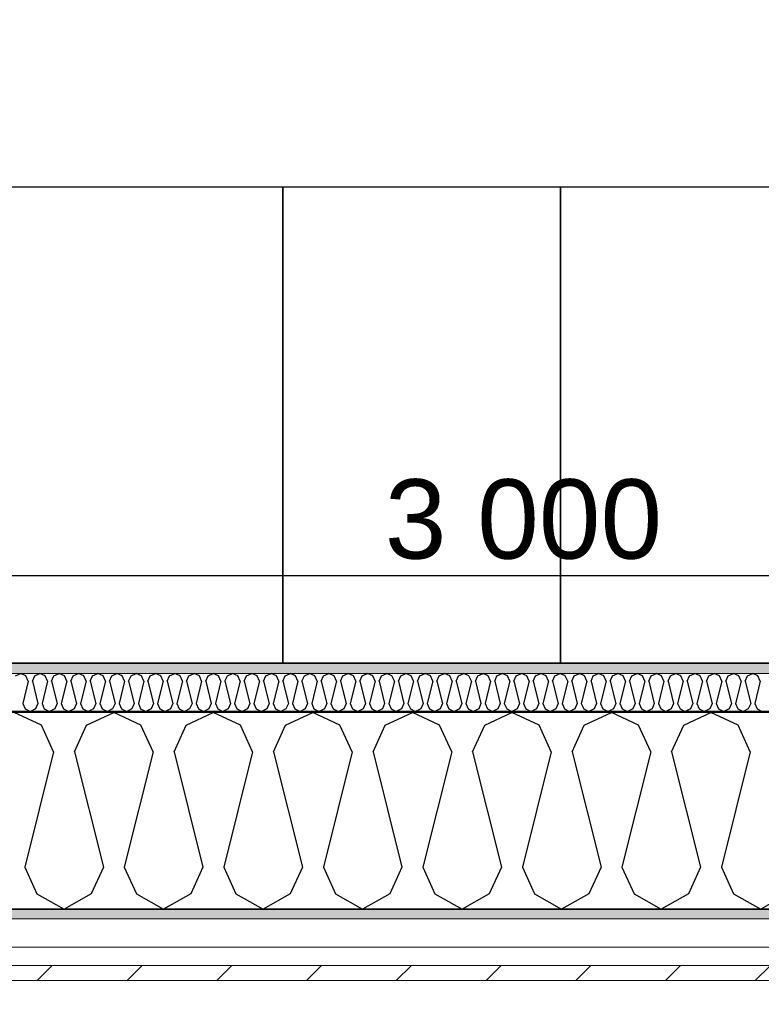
# Model space of a CAD drawing. Header units: millimetres. Extents: x -5000 to 341424, y -9235 to 550260.
# Tile 198 of 236: x 310629 to 311564, y 343318 to 344559. Entities that reach past the tile are written whole.
import ezdxf
from ezdxf.enums import TextEntityAlignment as Align

# ---------------------------------------------------------------- set-up
doc = ezdxf.new("R2010")
doc.units = ezdxf.units.MM
doc.header["$LTSCALE"] = 0.5
doc.header["$MEASUREMENT"] = 0
doc.linetypes.add('Akselinje', pattern=[1500, 1000, -200, 100, -200])
doc.linetypes.add('PLINE', pattern=[0])
for name, color, linetype in [('232- Ikke-bærende yttervegger (Skravur)(Nye konstruksjoner)', 7, 'Continuous'), ('232- Ikke-bærende yttervegger(Nye konstruksjoner)', 7, 'Continuous'), ('255- Gulvoverflate(Nye konstruksjoner)', 7, 'Continuous'), ('257- Systemhimlinger (Skravur)(Nye konstruksjoner)', 7, 'Continuous'), ('257- Systemhimlinger(Nye konstruksjoner)', 7, 'Continuous'), ('82-- Modullinjer(Nye konstruksjoner)', 7, 'Continuous'), ('842-M___1_50 Målsetting bygning', 7, 'Continuous'), ('842-M___1_50 Målsetting bygning(Nye konstruksjoner)', 7, 'Continuous'), ('862- M___Nettoareal(Nye konstruksjoner)', 7, 'Continuous'), ('862- M___Nettoareal(Polylinje)(Nye konstruksjoner)', 7, 'Continuous'), ('862- M___Nettoareal(Tekst)(Nye konstruksjoner)', 7, 'Continuous'), ('878- Annen overflate_visuell informasjon(Nye konstruksjoner)', 7, 'Continuous')]:
    doc.layers.add(name, color=color, linetype=linetype)
doc.layers.add('235- Utvendig kledning og overflate(Nye konstruksjoner)', color=7, linetype='Continuous', lineweight=0)
doc.layers.add('236- Innvendig kledning og overflate(Nye konstruksjoner)', color=7, linetype='Continuous', lineweight=0)
doc.styles.add('GENERATED_STYLE_1', font='txt')
doc.styles.add('GENERATED_STYLE_3', font='arial.ttf')
doc.styles.add('GENERATED_STYLE_5', font='arial.ttf')
doc.dimstyles.new('GENERATED_STYLE__4', dxfattribs={"dimtxt": 100, "dimasz": 95, "dimexe": 0.18, "dimexo": 0.0625, "dimgap": 0, "dimtad": 1, "dimdec": 0, "dimzin": 0, "dimdsep": 46, "dimtxsty": 'GENERATED_STYLE_3', "dimblk": 'ARROWHEAD_6', "dimblk1": 'ARROWHEAD_6', "dimblk2": 'ARROWHEAD_6', "dimcen": 0.09, "dimse1": 1, "dimse2": 1, "dimclrd": 256, "dimclre": 256, "dimclrt": 256, "dimadec": 1, "dimazin": 0, "dimtfac": 1, "dimtdec": 4, "dimtmove": 0, "dimatfit": 3, "dimfxl": 1, "dimtolj": 1, "dimtzin": 0, "dimarcsym": 0})
doc.dimstyles.new('GENERATED_STYLE__5', dxfattribs={"dimtxt": 100, "dimasz": 47.5, "dimexe": 0.18, "dimexo": 0.0625, "dimgap": 0, "dimtad": 1, "dimtih": 1, "dimtoh": 1, "dimdec": 0, "dimzin": 0, "dimdsep": 46, "dimtxsty": 'GENERATED_STYLE_3', "dimblk": 'ARROWHEAD_6', "dimblk1": 'ARROWHEAD_6', "dimblk2": 'ARROWHEAD_6', "dimcen": 0.09, "dimse1": 1, "dimse2": 1, "dimclrd": 256, "dimclre": 256, "dimclrt": 256, "dimadec": 1, "dimazin": 0, "dimtfac": 1, "dimtdec": 4, "dimtmove": 0, "dimatfit": 3, "dimfxl": 1, "dimtolj": 1, "dimtzin": 0, "dimarcsym": 0})
doc.dimstyles.new('GENERATED_STYLE__7', dxfattribs={"dimtxt": 100, "dimasz": 47.5, "dimexe": 0.18, "dimexo": 0.0625, "dimgap": 0, "dimtad": 1, "dimdec": 0, "dimzin": 0, "dimdsep": 46, "dimtxsty": 'GENERATED_STYLE_3', "dimblk": 'ARROWHEAD_6', "dimblk1": 'ARROWHEAD_6', "dimblk2": 'ARROWHEAD_6', "dimcen": 0.09, "dimse1": 1, "dimse2": 1, "dimclrd": 256, "dimclre": 256, "dimclrt": 256, "dimadec": 1, "dimazin": 0, "dimtfac": 1, "dimtdec": 4, "dimtmove": 0, "dimatfit": 3, "dimfxl": 1, "dimtolj": 1, "dimtzin": 0, "dimarcsym": 0})
doc.dimstyles.new('GENERATED_STYLE__8', dxfattribs={"dimtxt": 100, "dimasz": 47.5, "dimexe": 0.18, "dimexo": 0.0625, "dimgap": 0, "dimtad": 1, "dimdec": 0, "dimzin": 0, "dimdsep": 46, "dimtxsty": 'GENERATED_STYLE_3', "dimblk": 'ARROWHEAD_6', "dimblk1": 'ARROWHEAD_6', "dimblk2": 'ARROWHEAD_6', "dimcen": 0.09, "dimse1": 1, "dimse2": 1, "dimclrd": 256, "dimclre": 256, "dimclrt": 256, "dimadec": 1, "dimazin": 0, "dimtfac": 1, "dimtdec": 4, "dimtmove": 2, "dimatfit": 3, "dimfxl": 1, "dimtolj": 1, "dimtzin": 0, "dimarcsym": 0})
pattern_1 = [(0, (0, 0), (0, 43.30127), [0, -25]), (0, (12.5, 21.65), (0, 43.30127), [0, -25])]

# ---------------------------------------------------------------- blocks, each defined once
blk = doc.blocks.new('Fellesrom Bygg A__6', base_point=(315918.6, 340263.6))
at = {"layer": '862- M___Nettoareal(Polylinje)(Nye konstruksjoner)', "linetype": 'PLINE', "flags": 128}
blk.add_lwpolyline([(308760.9, 343747.8), (314360.9, 343747.8), (314360.9, 345447.8), (320651.1, 345447.8), (322731.9, 342583.8), (328296.4, 346626.6), (331088.4, 342783.8), (332481.5, 343796), (325033.1, 354047.8), (312360.9, 354047.8), (312360.9, 352047.8), (308760.9, 352047.8)], close=True, dxfattribs=at)
at = {"layer": '862- M___Nettoareal(Tekst)(Nye konstruksjoner)', "style": 'GENERATED_STYLE_1'}
for tag, p in [('DUMMY_861', (316456.2, 340451.8)), ('ROOM_NAME', (315381.1, 340406.1)), ('DUMMY_862', (315381.1, 340263.6))]:
    blk.add_attdef(tag, text='', height=100, dxfattribs=at).set_placement(p, align=Align.TOP_LEFT)
blk = doc.blocks.new('GARDEROBE__19', base_point=(312454.4, 344982.6))
at = {"layer": '862- M___Nettoareal(Polylinje)(Nye konstruksjoner)', "linetype": 'PLINE', "flags": 128}
blk.add_lwpolyline([(308760.9, 346075.8), (308760.9, 343747.8), (314360.9, 343747.8), (314360.9, 345547.8), (314360.9, 349227.8), (312360.9, 349227.8), (312360.9, 346075.8)], close=True, dxfattribs=at)
at = {"layer": '862- M___Nettoareal(Tekst)(Nye konstruksjoner)', "style": 'GENERATED_STYLE_1'}
for tag, p in [('DUMMY_861', (312849.3, 345170.8)), ('ROOM_NAME', (312059.6, 345121)), ('DUMMY_862', (312059.6, 344982.6))]:
    blk.add_attdef(tag, text='', height=100, dxfattribs=at).set_placement(p, align=Align.TOP_LEFT)
blk = doc.blocks.new('*X212')
at = {"layer": '232- Ikke-bærende yttervegger (Skravur)(Nye konstruksjoner)', "linetype": 'PLINE'}
for p, q in [((310623.7, 343731.7), (310630.3, 343734.8)), ((310636.9, 343731.7), (310630.3, 343734.8)), ((310639.9, 343725.2), (310636.9, 343731.7)), ((310645, 343725.2), (310648, 343731.7)), ((310648, 343731.7), (310654.6, 343734.8)), ((310661.2, 343731.7), (310654.6, 343734.8)), ((310664.2, 343725.2), (310661.2, 343731.7)), ((310669.3, 343725.2), (310672.2, 343731.7)), ((310672.2, 343731.7), (310678.9, 343734.8)), ((310685.5, 343731.7), (310678.9, 343734.8)), ((310688.5, 343725.2), (310685.5, 343731.7)), ((310693.6, 343725.2), (310696.5, 343731.7)), ((310696.5, 343731.7), (310703.2, 343734.8)), ((310709.8, 343731.7), (310703.2, 343734.8)), ((310712.8, 343725.2), (310709.8, 343731.7)), ((310717.9, 343725.2), (310720.8, 343731.7)), ((310720.8, 343731.7), (310727.4, 343734.8)), ((310734.1, 343731.7), (310727.4, 343734.8)), ((310737, 343725.2), (310734.1, 343731.7)), ((310742.1, 343725.2), (310745.1, 343731.7)), ((310745.1, 343731.7), (310751.7, 343734.8)), ((310758.4, 343731.7), (310751.7, 343734.8)), ((310761.3, 343725.2), (310758.4, 343731.7)), ((310766.4, 343725.2), (310769.4, 343731.7)), ((310769.4, 343731.7), (310776, 343734.8)), ((310782.6, 343731.7), (310776, 343734.8)), ((310785.6, 343725.2), (310782.6, 343731.7)), ((310790.7, 343725.2), (310793.7, 343731.7)), ((310793.7, 343731.7), (310800.3, 343734.8)), ((310806.9, 343731.7), (310800.3, 343734.8)), ((310809.9, 343725.2), (310806.9, 343731.7)), ((310815, 343725.2), (310817.9, 343731.7)), ((310817.9, 343731.7), (310824.6, 343734.8)), ((310831.2, 343731.7), (310824.6, 343734.8)), ((310834.2, 343725.2), (310831.2, 343731.7)), ((310839.3, 343725.2), (310842.2, 343731.7)), ((310842.2, 343731.7), (310848.8, 343734.8)), ((310855.5, 343731.7), (310848.8, 343734.8)), ((310858.4, 343725.2), (310855.5, 343731.7)), ((310863.5, 343725.2), (310866.5, 343731.7)), ((310866.5, 343731.7), (310873.1, 343734.8)), ((310879.8, 343731.7), (310873.1, 343734.8)), ((310882.7, 343725.2), (310879.8, 343731.7)), ((310887.8, 343725.2), (310890.8, 343731.7)), ((310890.8, 343731.7), (310897.4, 343734.8)), ((310904, 343731.7), (310897.4, 343734.8)), ((310907, 343725.2), (310904, 343731.7)), ((310912.1, 343725.2), (310915.1, 343731.7)), ((310915.1, 343731.7), (310921.7, 343734.8)), ((310928.3, 343731.7), (310921.7, 343734.8)), ((310931.3, 343725.2), (310928.3, 343731.7)), ((310936.4, 343725.2), (310939.3, 343731.7)), ((310939.3, 343731.7), (310946, 343734.8)), ((310952.6, 343731.7), (310946, 343734.8)), ((310955.6, 343725.2), (310952.6, 343731.7)), ((310960.7, 343725.2), (310963.6, 343731.7)), ((310963.6, 343731.7), (310970.3, 343734.8)), ((310976.9, 343731.7), (310970.3, 343734.8)), ((310979.8, 343725.2), (310976.9, 343731.7)), ((310984.9, 343725.2), (310987.9, 343731.7)), ((310987.9, 343731.7), (310994.5, 343734.8)), ((311001.2, 343731.7), (310994.5, 343734.8)), ((311004.1, 343725.2), (311001.2, 343731.7)), ((311009.2, 343725.2), (311012.2, 343731.7)), ((311012.2, 343731.7), (311018.8, 343734.8)), ((311025.4, 343731.7), (311018.8, 343734.8)), ((311028.4, 343725.2), (311025.4, 343731.7)), ((311033.5, 343725.2), (311036.5, 343731.7)), ((311036.5, 343731.7), (311043.1, 343734.8)), ((311049.7, 343731.7), (311043.1, 343734.8)), ((311052.7, 343725.2), (311049.7, 343731.7)), ((311057.8, 343725.2), (311060.8, 343731.7)), ((311060.8, 343731.7), (311067.4, 343734.8)), ((311074, 343731.7), (311067.4, 343734.8)), ((311077, 343725.2), (311074, 343731.7)), ((311082.1, 343725.2), (311085, 343731.7)), ((311085, 343731.7), (311091.7, 343734.8)), ((311098.3, 343731.7), (311091.7, 343734.8)), ((311101.3, 343725.2), (311098.3, 343731.7)), ((311106.4, 343725.2), (311109.3, 343731.7)), ((311109.3, 343731.7), (311115.9, 343734.8)), ((311122.6, 343731.7), (311115.9, 343734.8)), ((311125.5, 343725.2), (311122.6, 343731.7)), ((311130.6, 343725.2), (311133.6, 343731.7)), ((311133.6, 343731.7), (311140.2, 343734.8)), ((311146.9, 343731.7), (311140.2, 343734.8)), ((311149.8, 343725.2), (311146.9, 343731.7)), ((311154.9, 343725.2), (311157.9, 343731.7)), ((311157.9, 343731.7), (311164.5, 343734.8)), ((311171.1, 343731.7), (311164.5, 343734.8)), ((311174.1, 343725.2), (311171.1, 343731.7)), ((311179.2, 343725.2), (311182.2, 343731.7)), ((311182.2, 343731.7), (311188.8, 343734.8)), ((311195.4, 343731.7), (311188.8, 343734.8)), ((311198.4, 343725.2), (311195.4, 343731.7)), ((311203.5, 343725.2), (311206.4, 343731.7)), ((311206.4, 343731.7), (311213.1, 343734.8)), ((311219.7, 343731.7), (311213.1, 343734.8)), ((311222.7, 343725.2), (311219.7, 343731.7)), ((311227.8, 343725.2), (311230.7, 343731.7)), ((311230.7, 343731.7), (311237.4, 343734.8)), ((311244, 343731.7), (311237.4, 343734.8)), ((311246.9, 343725.2), (311244, 343731.7)), ((311252, 343725.2), (311255, 343731.7)), ((311255, 343731.7), (311261.6, 343734.8)), ((311268.3, 343731.7), (311261.6, 343734.8)), ((311271.2, 343725.2), (311268.3, 343731.7)), ((311276.3, 343725.2), (311279.3, 343731.7)), ((311279.3, 343731.7), (311285.9, 343734.8)), ((311292.5, 343731.7), (311285.9, 343734.8)), ((311295.5, 343725.2), (311292.5, 343731.7)), ((311300.6, 343725.2), (311303.6, 343731.7)), ((311303.6, 343731.7), (311310.2, 343734.8)), ((311316.8, 343731.7), (311310.2, 343734.8)), ((311319.8, 343725.2), (311316.8, 343731.7)), ((311324.9, 343725.2), (311327.8, 343731.7)), ((311327.8, 343731.7), (311334.5, 343734.8)), ((311341.1, 343731.7), (311334.5, 343734.8)), ((311344.1, 343725.2), (311341.1, 343731.7)), ((311349.2, 343725.2), (311352.1, 343731.7)), ((311352.1, 343731.7), (311358.8, 343734.8)), ((311365.4, 343731.7), (311358.8, 343734.8)), ((311368.3, 343725.2), (311365.4, 343731.7)), ((311373.4, 343725.2), (311376.4, 343731.7)), ((311376.4, 343731.7), (311383, 343734.8)), ((311389.7, 343731.7), (311383, 343734.8)), ((311392.6, 343725.2), (311389.7, 343731.7)), ((311397.7, 343725.2), (311400.7, 343731.7)), ((311400.7, 343731.7), (311407.3, 343734.8)), ((311414, 343731.7), (311407.3, 343734.8)), ((311416.9, 343725.2), (311414, 343731.7)), ((311422, 343725.2), (311425, 343731.7)), ((311425, 343731.7), (311431.6, 343734.8)), ((311438.2, 343731.7), (311431.6, 343734.8)), ((311441.2, 343725.2), (311438.2, 343731.7)), ((311446.3, 343725.2), (311449.3, 343731.7)), ((311449.3, 343731.7), (311455.9, 343734.8)), ((311462.5, 343731.7), (311455.9, 343734.8)), ((311465.5, 343725.2), (311462.5, 343731.7)), ((311470.6, 343725.2), (311473.5, 343731.7)), ((311473.5, 343731.7), (311480.2, 343734.8)), ((311486.8, 343731.7), (311480.2, 343734.8)), ((311489.8, 343725.2), (311486.8, 343731.7)), ((311494.9, 343725.2), (311497.8, 343731.7)), ((311497.8, 343731.7), (311504.4, 343734.8)), ((311511.1, 343731.7), (311504.4, 343734.8)), ((311514, 343725.2), (311511.1, 343731.7)), ((311519.1, 343725.2), (311522.1, 343731.7)), ((311522.1, 343731.7), (311528.7, 343734.8)), ((311535.4, 343731.7), (311528.7, 343734.8)), ((311538.3, 343725.2), (311535.4, 343731.7)), ((311543.4, 343725.2), (311546.4, 343731.7)), ((311546.4, 343731.7), (311553, 343734.8)), ((311559.6, 343731.7), (311553, 343734.8)), ((311562.6, 343725.2), (311559.6, 343731.7)), ((310639.9, 343725.2), (310632.9, 343697)), ((310645, 343725.2), (310652, 343697)), ((310664.2, 343725.2), (310657.2, 343697)), ((310669.3, 343725.2), (310676.3, 343697)), ((310688.5, 343725.2), (310681.4, 343697)), ((310693.6, 343725.2), (310700.6, 343697)), ((310712.8, 343725.2), (310705.7, 343697)), ((310717.9, 343725.2), (310724.9, 343697)), ((310737, 343725.2), (310730, 343697)), ((310742.1, 343725.2), (310749.2, 343697)), ((310761.3, 343725.2), (310754.3, 343697)), ((310766.4, 343725.2), (310773.5, 343697)), ((310785.6, 343725.2), (310778.6, 343697)), ((310790.7, 343725.2), (310797.7, 343697)), ((310809.9, 343725.2), (310802.8, 343697)), ((310815, 343725.2), (310822, 343697)), ((310834.2, 343725.2), (310827.1, 343697)), ((310839.3, 343725.2), (310846.3, 343697)), ((310858.4, 343725.2), (310851.4, 343697)), ((310863.5, 343725.2), (310870.6, 343697)), ((310882.7, 343725.2), (310875.7, 343697)), ((310887.8, 343725.2), (310894.9, 343697)), ((310907, 343725.2), (310900, 343697)), ((310912.1, 343725.2), (310919.1, 343697)), ((310931.3, 343725.2), (310924.2, 343697)), ((310936.4, 343725.2), (310943.4, 343697)), ((310955.6, 343725.2), (310948.5, 343697)), ((310960.7, 343725.2), (310967.7, 343697)), ((310979.8, 343725.2), (310972.8, 343697)), ((310984.9, 343725.2), (310992, 343697)), ((311004.1, 343725.2), (310997.1, 343697)), ((311009.2, 343725.2), (311016.3, 343697)), ((311028.4, 343725.2), (311021.4, 343697)), ((311033.5, 343725.2), (311040.5, 343697)), ((311052.7, 343725.2), (311045.7, 343697)), ((311057.8, 343725.2), (311064.8, 343697)), ((311077, 343725.2), (311069.9, 343697)), ((311082.1, 343725.2), (311089.1, 343697)), ((311101.3, 343725.2), (311094.2, 343697)), ((311106.4, 343725.2), (311113.4, 343697)), ((311125.5, 343725.2), (311118.5, 343697)), ((311130.6, 343725.2), (311137.7, 343697)), ((311149.8, 343725.2), (311142.8, 343697)), ((311154.9, 343725.2), (311162, 343697)), ((311174.1, 343725.2), (311167.1, 343697)), ((311179.2, 343725.2), (311186.2, 343697)), ((311198.4, 343725.2), (311191.3, 343697)), ((311203.5, 343725.2), (311210.5, 343697)), ((311222.7, 343725.2), (311215.6, 343697)), ((311227.8, 343725.2), (311234.8, 343697)), ((311246.9, 343725.2), (311239.9, 343697)), ((311252, 343725.2), (311259.1, 343697)), ((311271.2, 343725.2), (311264.2, 343697)), ((311276.3, 343725.2), (311283.4, 343697)), ((311295.5, 343725.2), (311288.5, 343697)), ((311300.6, 343725.2), (311307.6, 343697)), ((311319.8, 343725.2), (311312.7, 343697)), ((311324.9, 343725.2), (311331.9, 343697)), ((311344.1, 343725.2), (311337, 343697)), ((311349.2, 343725.2), (311356.2, 343697)), ((311368.3, 343725.2), (311361.3, 343697)), ((311373.4, 343725.2), (311380.5, 343697)), ((311392.6, 343725.2), (311385.6, 343697)), ((311397.7, 343725.2), (311404.8, 343697)), ((311416.9, 343725.2), (311409.9, 343697)), ((311422, 343725.2), (311429, 343697)), ((311441.2, 343725.2), (311434.2, 343697)), ((311446.3, 343725.2), (311453.3, 343697)), ((311465.5, 343725.2), (311458.4, 343697)), ((311470.6, 343725.2), (311477.6, 343697)), ((311489.8, 343725.2), (311482.7, 343697)), ((311494.9, 343725.2), (311501.9, 343697)), ((311514, 343725.2), (311507, 343697)), ((311519.1, 343725.2), (311526.2, 343697)), ((311538.3, 343725.2), (311531.3, 343697)), ((311543.4, 343725.2), (311550.5, 343697)), ((311562.6, 343725.2), (311555.6, 343697)), ((310632.9, 343697), (310635.8, 343690.5)), ((310652, 343697), (310649.1, 343690.5)), ((310657.2, 343697), (310660.1, 343690.5)), ((310676.3, 343697), (310673.4, 343690.5)), ((310681.4, 343697), (310684.4, 343690.5)), ((310700.6, 343697), (310697.7, 343690.5)), ((310705.7, 343697), (310708.7, 343690.5)), ((310724.9, 343697), (310721.9, 343690.5)), ((310730, 343697), (310733, 343690.5)), ((310749.2, 343697), (310746.2, 343690.5)), ((310754.3, 343697), (310757.2, 343690.5)), ((310773.5, 343697), (310770.5, 343690.5)), ((310778.6, 343697), (310781.5, 343690.5)), ((310797.7, 343697), (310794.8, 343690.5)), ((310802.8, 343697), (310805.8, 343690.5)), ((310822, 343697), (310819.1, 343690.5)), ((310827.1, 343697), (310830.1, 343690.5)), ((310846.3, 343697), (310843.3, 343690.5)), ((310851.4, 343697), (310854.4, 343690.5)), ((310870.6, 343697), (310867.6, 343690.5)), ((310875.7, 343697), (310878.6, 343690.5)), ((310894.9, 343697), (310891.9, 343690.5)), ((310900, 343697), (310902.9, 343690.5)), ((310919.1, 343697), (310916.2, 343690.5)), ((310924.2, 343697), (310927.2, 343690.5)), ((310943.4, 343697), (310940.5, 343690.5)), ((310948.5, 343697), (310951.5, 343690.5)), ((310967.7, 343697), (310964.7, 343690.5)), ((310972.8, 343697), (310975.8, 343690.5)), ((310992, 343697), (310989, 343690.5)), ((310997.1, 343697), (311000, 343690.5)), ((311016.3, 343697), (311013.3, 343690.5)), ((311021.4, 343697), (311024.3, 343690.5)), ((311040.5, 343697), (311037.6, 343690.5)), ((311045.7, 343697), (311048.6, 343690.5)), ((311064.8, 343697), (311061.9, 343690.5)), ((311069.9, 343697), (311072.9, 343690.5)), ((311089.1, 343697), (311086.2, 343690.5)), ((311094.2, 343697), (311097.2, 343690.5)), ((311113.4, 343697), (311110.4, 343690.5)), ((311118.5, 343697), (311121.5, 343690.5)), ((311137.7, 343697), (311134.7, 343690.5)), ((311142.8, 343697), (311145.7, 343690.5)), ((311162, 343697), (311159, 343690.5)), ((311167.1, 343697), (311170, 343690.5)), ((311186.2, 343697), (311183.3, 343690.5)), ((311191.3, 343697), (311194.3, 343690.5)), ((311210.5, 343697), (311207.6, 343690.5)), ((311215.6, 343697), (311218.6, 343690.5)), ((311234.8, 343697), (311231.8, 343690.5)), ((311239.9, 343697), (311242.9, 343690.5)), ((311259.1, 343697), (311256.1, 343690.5)), ((311264.2, 343697), (311267.1, 343690.5)), ((311283.4, 343697), (311280.4, 343690.5)), ((311288.5, 343697), (311291.4, 343690.5)), ((311307.6, 343697), (311304.7, 343690.5)), ((311312.7, 343697), (311315.7, 343690.5)), ((311331.9, 343697), (311329, 343690.5)), ((311337, 343697), (311340, 343690.5)), ((311356.2, 343697), (311353.2, 343690.5)), ((311361.3, 343697), (311364.3, 343690.5)), ((311380.5, 343697), (311377.5, 343690.5)), ((311385.6, 343697), (311388.5, 343690.5)), ((311404.8, 343697), (311401.8, 343690.5)), ((311409.9, 343697), (311412.8, 343690.5)), ((311429, 343697), (311426.1, 343690.5)), ((311434.2, 343697), (311437.1, 343690.5)), ((311453.3, 343697), (311450.4, 343690.5)), ((311458.4, 343697), (311461.4, 343690.5)), ((311477.6, 343697), (311474.7, 343690.5)), ((311482.7, 343697), (311485.7, 343690.5)), ((311501.9, 343697), (311498.9, 343690.5)), ((311507, 343697), (311510, 343690.5)), ((311526.2, 343697), (311523.2, 343690.5)), ((311531.3, 343697), (311534.2, 343690.5)), ((311550.5, 343697), (311547.5, 343690.5)), ((311555.6, 343697), (311558.5, 343690.5)), ((310635.8, 343690.5), (310642.5, 343686.8)), ((310649.1, 343690.5), (310642.5, 343686.8)), ((310660.1, 343690.5), (310666.7, 343686.8)), ((310673.4, 343690.5), (310666.7, 343686.8)), ((310684.4, 343690.5), (310691, 343686.8)), ((310697.7, 343690.5), (310691, 343686.8)), ((310708.7, 343690.5), (310715.3, 343686.8)), ((310721.9, 343690.5), (310715.3, 343686.8)), ((310733, 343690.5), (310739.6, 343686.8)), ((310746.2, 343690.5), (310739.6, 343686.8)), ((310757.2, 343690.5), (310763.9, 343686.8)), ((310770.5, 343690.5), (310763.9, 343686.8)), ((310781.5, 343690.5), (310788.1, 343686.8)), ((310794.8, 343690.5), (310788.1, 343686.8)), ((310805.8, 343690.5), (310812.4, 343686.8)), ((310819.1, 343690.5), (310812.4, 343686.8)), ((310830.1, 343690.5), (310836.7, 343686.8)), ((310843.3, 343690.5), (310836.7, 343686.8)), ((310854.4, 343690.5), (310861, 343686.8)), ((310867.6, 343690.5), (310861, 343686.8)), ((310878.6, 343690.5), (310885.3, 343686.8)), ((310891.9, 343690.5), (310885.3, 343686.8)), ((310902.9, 343690.5), (310909.6, 343686.8)), ((310916.2, 343690.5), (310909.6, 343686.8)), ((310927.2, 343690.5), (310933.8, 343686.8)), ((310940.5, 343690.5), (310933.8, 343686.8)), ((310951.5, 343690.5), (310958.1, 343686.8)), ((310964.7, 343690.5), (310958.1, 343686.8)), ((310975.8, 343690.5), (310982.4, 343686.8)), ((310989, 343690.5), (310982.4, 343686.8)), ((311000, 343690.5), (311006.7, 343686.8)), ((311013.3, 343690.5), (311006.7, 343686.8)), ((311024.3, 343690.5), (311031, 343686.8)), ((311037.6, 343690.5), (311031, 343686.8)), ((311048.6, 343690.5), (311055.2, 343686.8)), ((311061.9, 343690.5), (311055.2, 343686.8)), ((311072.9, 343690.5), (311079.5, 343686.8)), ((311086.2, 343690.5), (311079.5, 343686.8)), ((311097.2, 343690.5), (311103.8, 343686.8)), ((311110.4, 343690.5), (311103.8, 343686.8)), ((311121.5, 343690.5), (311128.1, 343686.8)), ((311134.7, 343690.5), (311128.1, 343686.8)), ((311145.7, 343690.5), (311152.4, 343686.8)), ((311159, 343690.5), (311152.4, 343686.8)), ((311170, 343690.5), (311176.6, 343686.8)), ((311183.3, 343690.5), (311176.6, 343686.8)), ((311194.3, 343690.5), (311200.9, 343686.8)), ((311207.6, 343690.5), (311200.9, 343686.8)), ((311218.6, 343690.5), (311225.2, 343686.8)), ((311231.8, 343690.5), (311225.2, 343686.8)), ((311242.9, 343690.5), (311249.5, 343686.8)), ((311256.1, 343690.5), (311249.5, 343686.8)), ((311267.1, 343690.5), (311273.8, 343686.8)), ((311280.4, 343690.5), (311273.8, 343686.8)), ((311291.4, 343690.5), (311298.1, 343686.8)), ((311304.7, 343690.5), (311298.1, 343686.8)), ((311315.7, 343690.5), (311322.3, 343686.8)), ((311329, 343690.5), (311322.3, 343686.8)), ((311340, 343690.5), (311346.6, 343686.8)), ((311353.2, 343690.5), (311346.6, 343686.8)), ((311364.3, 343690.5), (311370.9, 343686.8)), ((311377.5, 343690.5), (311370.9, 343686.8)), ((311388.5, 343690.5), (311395.2, 343686.8)), ((311401.8, 343690.5), (311395.2, 343686.8)), ((311412.8, 343690.5), (311419.5, 343686.8)), ((311426.1, 343690.5), (311419.5, 343686.8)), ((311437.1, 343690.5), (311443.7, 343686.8)), ((311450.4, 343690.5), (311443.7, 343686.8)), ((311461.4, 343690.5), (311468, 343686.8)), ((311474.7, 343690.5), (311468, 343686.8)), ((311485.7, 343690.5), (311492.3, 343686.8)), ((311498.9, 343690.5), (311492.3, 343686.8)), ((311510, 343690.5), (311516.6, 343686.8)), ((311523.2, 343690.5), (311516.6, 343686.8)), ((311534.2, 343690.5), (311540.9, 343686.8)), ((311547.5, 343690.5), (311540.9, 343686.8)), ((311558.5, 343690.5), (311565.1, 343686.8))]:
    blk.add_line(p, q, dxfattribs=at)
blk = doc.blocks.new('*X215')
at = {"layer": '232- Ikke-bærende yttervegger (Skravur)(Nye konstruksjoner)', "linetype": 'PLINE'}
for p, q in [((310656.5, 343669.6), (310622.2, 343685.8)), ((310713.4, 343669.6), (310747.7, 343685.8)), ((310781.9, 343669.6), (310747.7, 343685.8)), ((310838.9, 343669.6), (310873.1, 343685.8)), ((310907.4, 343669.6), (310873.1, 343685.8)), ((310964.3, 343669.6), (310998.6, 343685.8)), ((311032.8, 343669.6), (310998.6, 343685.8)), ((311089.8, 343669.6), (311124, 343685.8)), ((311158.3, 343669.6), (311124, 343685.8)), ((311215.2, 343669.6), (311249.5, 343685.8)), ((311283.8, 343669.6), (311249.5, 343685.8)), ((311340.7, 343669.6), (311374.9, 343685.8)), ((311409.2, 343669.6), (311374.9, 343685.8)), ((311466.1, 343669.6), (311500.4, 343685.8)), ((311534.7, 343669.6), (311500.4, 343685.8)), ((310671.8, 343636), (310656.5, 343669.6)), ((310698.1, 343636), (310713.4, 343669.6)), ((310797.2, 343636), (310781.9, 343669.6)), ((310823.6, 343636), (310838.9, 343669.6)), ((310922.7, 343636), (310907.4, 343669.6)), ((310949, 343636), (310964.3, 343669.6)), ((311048.1, 343636), (311032.8, 343669.6)), ((311074.5, 343636), (311089.8, 343669.6)), ((311173.6, 343636), (311158.3, 343669.6)), ((311199.9, 343636), (311215.2, 343669.6)), ((311299, 343636), (311283.8, 343669.6)), ((311325.4, 343636), (311340.7, 343669.6)), ((311424.5, 343636), (311409.2, 343669.6)), ((311450.8, 343636), (311466.1, 343669.6)), ((311549.9, 343636), (311534.7, 343669.6)), ((310671.8, 343636), (310635.4, 343490.6)), ((310698.1, 343636), (310734.5, 343490.6)), ((310797.2, 343636), (310760.9, 343490.6)), ((310823.6, 343636), (310860, 343490.6)), ((310922.7, 343636), (310886.3, 343490.6)), ((310949, 343636), (310985.4, 343490.6)), ((311048.1, 343636), (311011.8, 343490.6)), ((311074.5, 343636), (311110.9, 343490.6)), ((311173.6, 343636), (311137.2, 343490.6)), ((311199.9, 343636), (311236.3, 343490.6)), ((311299, 343636), (311262.7, 343490.6)), ((311325.4, 343636), (311361.8, 343490.6)), ((311424.5, 343636), (311388.1, 343490.6)), ((311450.8, 343636), (311487.2, 343490.6)), ((311549.9, 343636), (311513.6, 343490.6)), ((310635.4, 343490.6), (310650.7, 343457)), ((310734.5, 343490.6), (310719.2, 343457)), ((310760.9, 343490.6), (310776.1, 343457)), ((310860, 343490.6), (310844.7, 343457)), ((310886.3, 343490.6), (310901.6, 343457)), ((310985.4, 343490.6), (310970.1, 343457)), ((311011.8, 343490.6), (311027.1, 343457)), ((311110.9, 343490.6), (311095.6, 343457)), ((311137.2, 343490.6), (311152.5, 343457)), ((311236.3, 343490.6), (311221, 343457)), ((311262.7, 343490.6), (311278, 343457)), ((311361.8, 343490.6), (311346.5, 343457)), ((311388.1, 343490.6), (311403.4, 343457)), ((311487.2, 343490.6), (311471.9, 343457)), ((311513.6, 343490.6), (311528.9, 343457)), ((310650.7, 343457), (310685, 343437.8)), ((310719.2, 343457), (310685, 343437.8)), ((310776.1, 343457), (310810.4, 343437.8)), ((310844.7, 343457), (310810.4, 343437.8)), ((310901.6, 343457), (310935.9, 343437.8)), ((310970.1, 343457), (310935.9, 343437.8)), ((311027.1, 343457), (311061.3, 343437.8)), ((311095.6, 343457), (311061.3, 343437.8)), ((311152.5, 343457), (311186.8, 343437.8)), ((311221, 343457), (311186.8, 343437.8)), ((311278, 343457), (311312.2, 343437.8)), ((311346.5, 343457), (311312.2, 343437.8)), ((311403.4, 343457), (311437.7, 343437.8)), ((311471.9, 343457), (311437.7, 343437.8)), ((311528.9, 343457), (311563.1, 343437.8)), ((311597.4, 343457), (311563.1, 343437.8))]:
    blk.add_line(p, q, dxfattribs=at)
blk = doc.blocks.new('Standard grid marker[110]', base_point=(306234.8, 343437.9))
at = {"layer": '82-- Modullinjer(Nye konstruksjoner)', "linetype": 'Akselinje'}
blk.add_line((306434.8, 343437.9), (320034.8, 343437.9), dxfattribs=at)
at = {"layer": '82-- Modullinjer(Nye konstruksjoner)', "style": 'GENERATED_STYLE_5'}
blk.add_attdef('AC_MarkerText_1', text='', height=100, dxfattribs=at).set_placement((306109.8, 343491), align=Align.TOP_CENTER)
blk = doc.blocks.new('*D689')
at = {"layer": '842-M___1_50 Målsetting bygning(Nye konstruksjoner)', "linetype": 'PLINE'}
for p, q in [((309795.4, 343735.8), (309895.4, 343635.8)), ((309939.2, 343685.8), (309751.7, 343685.8)), ((309845.4, 343437.8), (309845.4, 343685.8)), ((309795.4, 343487.8), (309895.4, 343387.8)), ((309939.2, 343437.8), (309751.7, 343437.8)), ((309845.4, 343362.8), (309845.4, 343437.8))]:
    blk.add_line(p, q, dxfattribs=at)
at = {"layer": '842-M___1_50 Målsetting bygning(Nye konstruksjoner)', "insert": (309825.4, 343447.4), "char_height": 100, "attachment_point": 7, "rotation": 90, "style": 'GENERATED_STYLE_3'}
blk.add_mtext('\\A1;{\\pql;\\fArial|b0|i0|c0|p0;\\W1.000000;248}', dxfattribs=at)
blk = doc.blocks.new('ARROWHEAD_6')
at = {"linetype": 'Continuous'}
for p, q in [((-0.5, -0.5), (0.5, 0.5)), ((0, 0), (-1, 0))]:
    blk.add_line(p, q, dxfattribs=at)
blk = doc.blocks.new('*D690')
at = {"layer": '842-M___1_50 Målsetting bygning(Nye konstruksjoner)', "linetype": 'PLINE'}
for p, q in [((309795.4, 346138.8), (309895.4, 346038.8)), ((309939.2, 346088.8), (309751.7, 346088.8)), ((309845.4, 343685.8), (309845.4, 346088.8)), ((309795.4, 343735.8), (309895.4, 343635.8)), ((309939.2, 343685.8), (309751.7, 343685.8))]:
    blk.add_line(p, q, dxfattribs=at)
at = {"layer": '842-M___1_50 Målsetting bygning(Nye konstruksjoner)', "char_height": 100, "attachment_point": 7, "rotation": 90, "style": 'GENERATED_STYLE_3'}
for s, insert in [('\\A1;{\\pql;\\fArial|b0|i0|c0|p0;\\W1.000000;98}', (309824, 345942.4)), ('\\A1;{\\pql;\\fArial|b0|i0|c0|p0;\\W1.000000;2\xa0403}', (309825.4, 344715.7))]:
    blk.add_mtext(s, dxfattribs=dict(at, insert=insert))
blk = doc.blocks.new('*D758')
at = {"layer": '842-M___1_50 Målsetting bygning', "linetype": 'PLINE'}
for p, q in [((307474.1, 344406.8), (307574.1, 344306.8)), ((307617.9, 344356.8), (307430.4, 344356.8)), ((307524.1, 343437.8), (307524.1, 344356.8)), ((307474.1, 343487.8), (307574.1, 343387.8)), ((307617.9, 343437.8), (307430.4, 343437.8)), ((307524.1, 343362.8), (307524.1, 343437.8))]:
    blk.add_line(p, q, dxfattribs=at)
at = {"layer": '842-M___1_50 Målsetting bygning', "insert": (307504.1, 343782.9), "char_height": 100, "attachment_point": 7, "rotation": 90, "style": 'GENERATED_STYLE_3'}
blk.add_mtext('\\A1;{\\pql;\\fArial|b0|i0|c0|p0;\\W1.000000;919}', dxfattribs=at)
blk = doc.blocks.new('*D877')
at = {"layer": '842-M___1_50 Målsetting bygning', "linetype": 'PLINE'}
for p, q in [((308450.9, 342243.2), (308450.9, 342430.7)), ((308698.9, 342243.2), (308698.9, 342430.7)), ((308500.9, 342386.9), (308400.9, 342286.9)), ((308748.9, 342386.9), (308648.9, 342286.9)), ((308375.9, 342336.9), (308450.9, 342336.9)), ((308450.9, 342336.9), (308698.9, 342336.9)), ((308698.9, 342336.9), (314422.9, 342336.9))]:
    blk.add_line(p, q, dxfattribs=at)
at = {"layer": '842-M___1_50 Målsetting bygning', "insert": (308460.5, 342356.9), "char_height": 100, "attachment_point": 7, "rotation": 360, "style": 'GENERATED_STYLE_3'}
blk.add_mtext('\\A1;{\\pql;\\fArial|b0|i0|c0|p0;\\W1.000000;248}', dxfattribs=at)
blk = doc.blocks.new('*D878')
at = {"layer": '842-M___1_50 Målsetting bygning', "linetype": 'PLINE'}
for p, q in [((308698.9, 342243.2), (308698.9, 342430.7)), ((314422.9, 342243.2), (314422.9, 342430.7)), ((308748.9, 342386.9), (308648.9, 342286.9)), ((314472.9, 342386.9), (314372.9, 342286.9)), ((308698.9, 342336.9), (314422.9, 342336.9))]:
    blk.add_line(p, q, dxfattribs=at)
at = {"layer": '842-M___1_50 Målsetting bygning', "insert": (311389.3, 342356.9), "char_height": 100, "attachment_point": 7, "rotation": 360, "style": 'GENERATED_STYLE_3'}
blk.add_mtext('\\A1;{\\pql;\\fArial|b0|i0|c0|p0;\\W1.000000;5\xa0724}', dxfattribs=at)
blk = doc.blocks.new('*D879')
at = {"layer": '842-M___1_50 Målsetting bygning', "linetype": 'PLINE'}
for p, q in [((314422.9, 342243.2), (314422.9, 342430.7)), ((314670.9, 342243.2), (314670.9, 342430.7)), ((314472.9, 342386.9), (314372.9, 342286.9)), ((314620.9, 342286.9), (314720.9, 342386.9)), ((308698.9, 342336.9), (314422.9, 342336.9)), ((314422.9, 342336.9), (314670.9, 342336.9)), ((314670.9, 342336.9), (314745.9, 342336.9))]:
    blk.add_line(p, q, dxfattribs=at)
at = {"layer": '842-M___1_50 Målsetting bygning', "insert": (314432.5, 342356.9), "char_height": 100, "attachment_point": 7, "rotation": 360, "style": 'GENERATED_STYLE_3'}
blk.add_mtext('\\A1;{\\pql;\\fArial|b0|i0|c0|p0;\\W1.000000;248}', dxfattribs=at)
blk = doc.blocks.new('*D1088')
at = {"layer": '257- Systemhimlinger(Nye konstruksjoner)', "linetype": 'PLINE'}
for p, q in [((314176.6, 344336.8), (314226.6, 344286.8)), ((314248.5, 344311.8), (314154.7, 344311.8)), ((314201.6, 343747.8), (314201.6, 344311.8)), ((314176.6, 343772.8), (314226.6, 343722.8)), ((314248.5, 343747.8), (314154.7, 343747.8)), ((314201.6, 343710.3), (314201.6, 343747.8))]:
    blk.add_line(p, q, dxfattribs=at)
at = {"layer": '257- Systemhimlinger(Nye konstruksjoner)', "insert": (314180.2, 344061.6), "char_height": 100, "attachment_point": 7, "rotation": 90, "style": 'GENERATED_STYLE_3'}
blk.add_mtext('\\A1;{\\pql;\\fArial|b0|i0|c0|p0;\\W1.000000;564}', dxfattribs=at)
blk = doc.blocks.new('*D1089')
at = {"layer": '257- Systemhimlinger(Nye konstruksjoner)', "linetype": 'PLINE'}
for p, q in [((314176.6, 344936.8), (314226.6, 344886.8)), ((314248.5, 344911.8), (314154.7, 344911.8)), ((314201.6, 344311.8), (314201.6, 344911.8)), ((314176.6, 344336.8), (314226.6, 344286.8)), ((314248.5, 344311.8), (314154.7, 344311.8))]:
    blk.add_line(p, q, dxfattribs=at)
at = {"layer": '257- Systemhimlinger(Nye konstruksjoner)', "insert": (314181.6, 344497.4), "char_height": 100, "attachment_point": 7, "rotation": 90, "style": 'GENERATED_STYLE_3'}
blk.add_mtext('\\A1;{\\pql;\\fArial|b0|i0|c0|p0;\\W1.000000;600}', dxfattribs=at)
blk = doc.blocks.new('*D1095')
at = {"layer": '257- Systemhimlinger(Nye konstruksjoner)', "linetype": 'PLINE'}
for p, q in [((309760.9, 343811.4), (309760.9, 343905.1)), ((312760.9, 343811.4), (312760.9, 343905.1)), ((309785.9, 343883.2), (309735.9, 343833.2)), ((312785.9, 343883.2), (312735.9, 343833.2)), ((309760.9, 343858.2), (312760.9, 343858.2))]:
    blk.add_line(p, q, dxfattribs=at)
at = {"layer": '257- Systemhimlinger(Nye konstruksjoner)', "insert": (311089.3, 343878.2), "char_height": 100, "attachment_point": 7, "style": 'GENERATED_STYLE_3'}
blk.add_mtext('\\A1;{\\pql;\\fArial|b0|i0|c0|p0;\\W1.000000;3\xa0000}', dxfattribs=at)

msp = doc.modelspace()

# ---------------------------------------------------------------- hatches: boundary and pattern name
at = {"layer": '232- Ikke-bærende yttervegger (Skravur)(Nye konstruksjoner)', "linetype": 'Continuous'}
h = msp.add_hatch(dxfattribs=at)
h.set_pattern_fill('Prikker_tett', color=256, style=0, pattern_type=2)
h.set_pattern_definition(pattern_1)
h.paths.add_polyline_path([(308760.9, 343734.8), (312505.9, 343734.8), (312505.9, 343747.8), (308760.9, 343747.8)])
msp.add_hatch(color=256, dxfattribs=at).paths.add_polyline_path([(308699.9, 343686.8), (308699.9, 343685.8), (312505.9, 343685.8), (312505.9, 343686.8)])
h = msp.add_hatch(dxfattribs=at)
h.set_pattern_fill('Prikker_tett', color=256, style=0, pattern_type=2)
h.set_pattern_definition(pattern_1)
h.paths.add_polyline_path([(308450.9, 343437.8), (308450.9, 343425.8), (312505.9, 343425.8), (312505.9, 343437.8)])
h = msp.add_hatch(dxfattribs=at)
h.set_pattern_fill('Skrålinjer_2', color=256, style=0, pattern_type=2)
h.set_pattern_definition([(45, (0, 0), (-56.568542, 56.568542), [80, 0])])
h.paths.add_polyline_path([(308379.9, 343366.8), (308379.9, 343347.8), (312505.9, 343347.8), (312505.9, 343366.8)])

# ---------------------------------------------------------------- linework, layer by layer
at = {"layer": '232- Ikke-bærende yttervegger(Nye konstruksjoner)', "linetype": 'PLINE'}
for p, q in [((312505.9, 343685.8), (308699.9, 343685.8)), ((312505.9, 343686.8), (308747.9, 343686.8)), ((308698.9, 343437.8), (312505.9, 343437.8))]:
    msp.add_line(p, q, dxfattribs=at)
at = {"layer": '235- Utvendig kledning og overflate(Nye konstruksjoner)', "linetype": 'PLINE'}
for p, q in [((308450.9, 343425.8), (312505.9, 343425.8)), ((308438.9, 343389.8), (312505.9, 343389.8)), ((308402.9, 343366.8), (312505.9, 343366.8))]:
    msp.add_line(p, q, dxfattribs=at)
at = {"layer": '235- Utvendig kledning og overflate(Nye konstruksjoner)', "linetype": 'PLINE', "flags": 128}
msp.add_lwpolyline([(308379.9, 343347.8), (312505.9, 343347.8)], dxfattribs=at)
at = {"layer": '236- Innvendig kledning og overflate(Nye konstruksjoner)', "linetype": 'PLINE'}
msp.add_line((312505.9, 343734.8), (308760.9, 343734.8), dxfattribs=at)
at = {"layer": '236- Innvendig kledning og overflate(Nye konstruksjoner)', "linetype": 'PLINE', "flags": 128}
msp.add_lwpolyline([(312505.9, 343747.8), (308760.9, 343747.8)], dxfattribs=at)
at = {"layer": '255- Gulvoverflate(Nye konstruksjoner)', "linetype": 'PLINE', "flags": 128}
msp.add_lwpolyline([(312050.9, 354357.8), (325191, 354357.8), (332914.5, 343727.4), (331296.5, 342551.8), (333412.5, 339639.3), (327571.4, 335395.5), (324741.2, 339290.9), (323365.9, 338291.7), (321018.9, 341522.1), (322394.2, 342521.3), (320493.2, 345137.8), (314670.9, 345137.8), (314670.9, 343437.8), (308450.9, 343437.8), (308450.9, 352357.8), (312050.9, 352357.8)], close=True, dxfattribs=at)
at = {"layer": '257- Systemhimlinger (Skravur)(Nye konstruksjoner)', "linetype": 'PLINE', "flags": 128}
msp.add_lwpolyline([(312360.9, 349227.8), (314360.9, 349227.8), (314360.9, 343747.8), (308760.9, 343747.8), (308760.9, 346075.8), (312360.9, 346075.8)], close=True, dxfattribs=at)
at = {"layer": '878- Annen overflate_visuell informasjon(Nye konstruksjoner)', "linetype": 'PLINE', "flags": 128}
for points in [[(310960.9, 344347.8), (310610.9, 344347.8), (310610.9, 343747.8), (310960.9, 343747.8)], [(311310.9, 344347.8), (310960.9, 344347.8), (310960.9, 343747.8), (311310.9, 343747.8)], [(311660.9, 344347.8), (311310.9, 344347.8), (311310.9, 343747.8), (311660.9, 343747.8)]]:
    msp.add_lwpolyline(points, close=True, dxfattribs=at)

# ---------------------------------------------------------------- block references
at = {"layer": '232- Ikke-bærende yttervegger(Nye konstruksjoner)'}
for name in ['*X212', '*X215']:
    msp.add_blockref(name, (0, 0), dxfattribs=at)
at = {"layer": '82-- Modullinjer(Nye konstruksjoner)', "linetype": 'PLINE'}
msp.add_blockref('Standard grid marker[110]', (306234.8, 343437.9), dxfattribs=at)
at = {"layer": '862- M___Nettoareal(Nye konstruksjoner)', "linetype": 'Continuous'}
for name, p in [('Fellesrom Bygg A__6', (315918.6, 340263.6)), ('GARDEROBE__19', (312454.4, 344982.6))]:
    msp.add_blockref(name, p, dxfattribs=at)

# ---------------------------------------------------------------- dimensions: what is measured, and where the dimension line sits
at = {"layer": '257- Systemhimlinger(Nye konstruksjoner)', "linetype": 'Continuous'}
for base, p1, p2, dimstyle, picture, middle in [((314201.6, 344911.8), (309760.9, 344311.8), (313360.9, 344911.8), 'GENERATED_STYLE__7', '*D1089', (314131.6, 344611.6)), ((314201.6, 344311.8), (314360.9, 343747.8), (309760.9, 344311.8), 'GENERATED_STYLE__8', '*D1088', (314130.2, 344175.8))]:
    dim = msp.add_linear_dim(base=base, p1=p1, p2=p2, angle=90, dimstyle=dimstyle, dxfattribs=at)
    dim.commit()
    dim.dimension.update_dxf_attribs({"geometry": picture, "text_midpoint": middle, "dimtype": 160, "text_rotation": 90})
dim = msp.add_linear_dim(base=(312760.9, 343858.2), p1=(309760.9, 344911.8), p2=(312760.9, 344911.8), dimstyle='GENERATED_STYLE__5', dxfattribs=at)
dim.commit()
dim.dimension.update_dxf_attribs({"geometry": '*D1095', "text_midpoint": (311260.9, 343928.2), "dimtype": 160})
at = {"layer": '842-M___1_50 Målsetting bygning', "linetype": 'Continuous'}
for base, p1, p2, angle, picture, middle, turn in [((308698.9, 342336.9), (308450.9, 347897.8), (308698.9, 347897.8), 360, '*D877', (308574.6, 342406.9), 360), ((314422.9, 342336.9), (308698.9, 347897.8), (314422.9, 344535.8), 360, '*D878', (311560.8, 342406.9), 360), ((314670.9, 342336.9), (314422.9, 344535.8), (314670.9, 344287.8), 360, '*D879', (314546.6, 342406.9), 360), ((307524.1, 344356.8), (311560.9, 343437.8), (308360.9, 344356.8), 90, '*D758', (307454.1, 343897.1), 90)]:
    dim = msp.add_linear_dim(base=base, p1=p1, p2=p2, angle=angle, dimstyle='GENERATED_STYLE__4', dxfattribs=at)
    dim.commit()
    dim.dimension.update_dxf_attribs({"geometry": picture, "text_midpoint": middle, "dimtype": 160, "text_rotation": turn})
at = {"layer": '842-M___1_50 Målsetting bygning(Nye konstruksjoner)', "linetype": 'Continuous'}
for base, p1, p2, picture, middle in [((309845.4, 346088.8), (311560.9, 343685.8), (310554.4, 346088.8), '*D690', (309775.4, 344887.3)), ((309845.4, 343685.8), (311560.9, 343437.8), (311560.9, 343685.8), '*D689', (309775.4, 343561.6))]:
    dim = msp.add_linear_dim(base=base, p1=p1, p2=p2, angle=90, dimstyle='GENERATED_STYLE__4', dxfattribs=at)
    dim.commit()
    dim.dimension.update_dxf_attribs({"geometry": picture, "text_midpoint": middle, "dimtype": 160, "text_rotation": 90})

doc.saveas('drawing.dxf')
